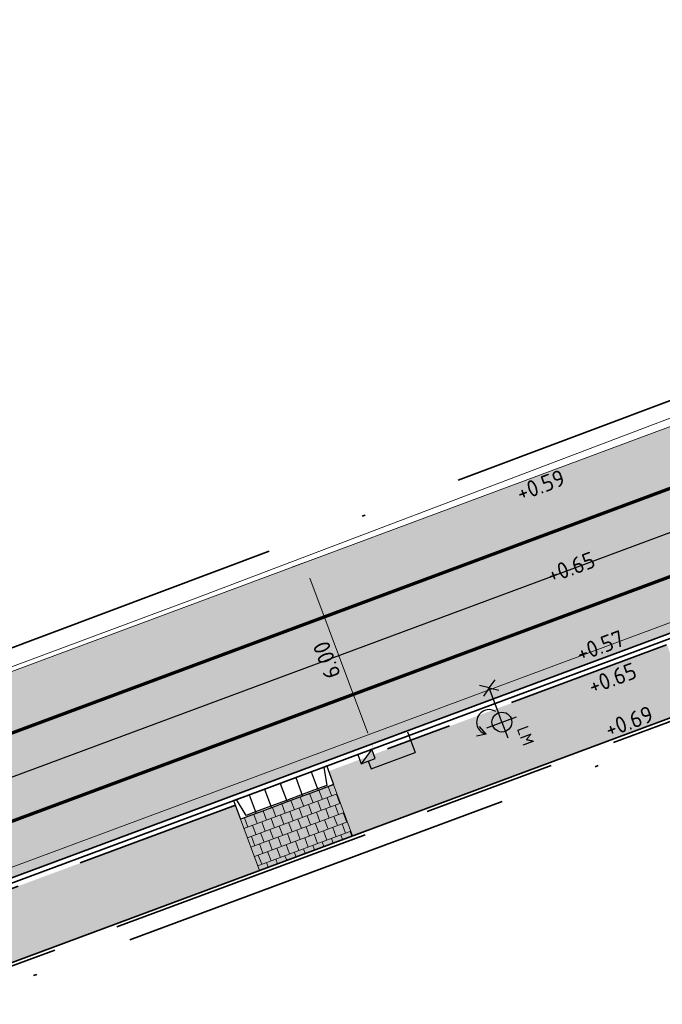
# Model space of a CAD drawing. Header units: metres. Extents: x 132493 to 134960, y 502695 to 503907.
# Tile 39 of 144: x 132864 to 132883, y 502948 to 502978. Entities that reach past the tile are written whole.
import ezdxf
from ezdxf.enums import TextEntityAlignment as Align

# ---------------------------------------------------------------- set-up
doc = ezdxf.new("R2010")
doc.units = ezdxf.units.M
for name, pattern in [('RI-HWA_KOLKAANSLUITING', [4.3, 2.5, -1.8]), ('VH-OPSLUITBAND_100X200', [16, 8, -2, 4, -2]), ('VH-TROTTOIRBAND_130-150', [15, 5, -2, 2, -2, 2, -2]), ('VW-1-1_STREEP', [2, 1, -1]), ('XX-PROJECTGRENS', [18, 12, -3, 0, -3])]:
    doc.linetypes.add(name, pattern=pattern)
doc.layers.get('Defpoints').update_dxf_attribs({"color": 3})
for name, color, linetype, lineweight, plot in [('ARC-hoev-btt-300x300x-grijs-herstraten', 183, 'Continuous', 18, False), ('ARC-hoev-btt-300x300x80-grijs-nieuw', 40, 'Continuous', 18, False), ('ARC-hoev-fietsstrook-plateau-drempel-afalt rood', 241, 'Continuous', 18, False), ('ARC-hoev-overlagen asfalt rijbaan', 13, 'Continuous', 18, False), ('ARC-hoev-overlagen rood asfalt fiets', 10, 'Continuous', 35, False)]:
    doc.layers.add(name, color=color, linetype=linetype, lineweight=lineweight, plot=plot)
for name, color, linetype, lineweight in [('B01-WE-IE-MEUBILAIR_WEGMEUBILAIR-S', 10, 'Continuous', 25), ('N-WE-IE-MEUBILAIR_WEGMEUBILAIR-S', 7, 'Continuous', 25), ('N-WE-KG-GRENS_WERKGRENS-G', 5, 'XX-PROJECTGRENS', 35), ('N-WE-RI-HWA_KOLKAANSLUITING_PVC_125-G', 160, 'RI-HWA_KOLKAANSLUITING', 25), ('N-WE-RI-KOLK-S', 150, 'Continuous', 25), ('N-WE-VH-GOOT_TEGEL-G', 170, 'Continuous', 35), ('N-WE-VH-KANTOPSLUITING_ELEMENT_INRIT-S', 2, 'Continuous', 25), ('N-WE-VH-KANTOPSLUITING_OPSLUITBAND_100X200-G', 150, 'VH-OPSLUITBAND_100X200', 35), ('N-WE-VH-KANTOPSLUITING_TROTTOIRBAND_130 150-G', 210, 'VH-TROTTOIRBAND_130-150', 35), ('N-WE-VH-KANTOPSLUITING_VOORKANTBAND-G', 7, 'Continuous', 35), ('N-WE-VH-KANTVERHARDING-G', 2, 'Continuous', 18), ('N-WE-VW-MARKERING_LANGS_STREEP_11_010-G', 7, 'VW-1-1_STREEP', 13), ('N01-WE-VH-VERHARDING_TEGEL_HALFST-A', 165, 'Continuous', 18), ('X-XX-AL-DETAIL1-M', 7, 'Continuous', 18), ('X-XX-AL-DETAIL1-T25', 7, 'Continuous', 25)]:
    doc.layers.add(name, color=color, linetype=linetype, lineweight=lineweight)
doc.styles.add('NLCS-ISO', font='NLCS-ISO.ttf')
doc.styles.add('NLCS-ISO-M200-T25', font='NLCS-ISO.ttf', dxfattribs={"height": 0.5})
doc.dimstyles.new('NLCS-M200-T25-PIJL_L2_H1', dxfattribs={"dimscale": 0.2, "dimtxt": 2.5, "dimasz": 2.5, "dimexe": 2, "dimexo": 2, "dimgap": 0.7, "dimtad": 1, "dimzin": 0, "dimdsep": 46, "dimtxsty": 'NLCS-ISO-M200-T25', "dimcen": 0, "dimdle": 2, "dimclrd": 256, "dimclre": 256, "dimclrt": 256, "dimadec": 1, "dimazin": 0, "dimtfac": 1, "dimtdec": 3, "dimtofl": 0, "dimtmove": 0, "dimatfit": 3, "dimfxl": 2, "dimfxlon": 1, "dimtfillclr": 256, "dimtolj": 1, "dimtzin": 0, "dimlwd": -1, "dimlwe": -1, "dimarcsym": 0})

# ---------------------------------------------------------------- blocks, each defined once
blk = doc.blocks.new('*D323')
at = {"layer": 'Defpoints', "color": 0, "transparency": 16777216}
for p in [(132873.5327032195, 502961.6129390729), (132872.5441541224, 502961.2452409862), (132875.1834142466, 502955.8253176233)]:
    blk.add_point(p, dxfattribs=at)
at = {"layer": 'X-XX-AL-DETAIL1-M', "transparency": 16777216}
for p, q in [((132872.9190594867, 502961.384689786), (132872.169248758, 502961.1057921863)), ((132874.4615751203, 502956.0902922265), (132872.7184651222, 502960.7766092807)), ((132874.8085088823, 502955.6858688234), (132874.2609807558, 502955.4822117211))]:
    blk.add_line(p, q, dxfattribs=at)
for points in [[(132872.640359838, 502960.7475574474), (132872.7965704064, 502960.805661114), (132872.5441541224, 502961.2452409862)], [(132874.3834698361, 502956.0612403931), (132874.5396804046, 502956.1193440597), (132874.6358861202, 502955.621660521)]]:
    blk.add_solid(points, dxfattribs=at)
at = {"layer": 'X-XX-AL-DETAIL1-M', "transparency": 16777216, "insert": (132873.224487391, 502958.2974881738), "char_height": 0.5, "attachment_point": 5, "rotation": 110.40305360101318, "style": 'NLCS-ISO-M200-T25'}
blk.add_mtext('\\A1;6.00', dxfattribs=at)
blk = doc.blocks.new('N-SVH-INRITELEMENT_180 200_160X500X500_RECHTS')
for p, q in [((0, 0), (0, 0.6)), ((0, 0.6), (0.5, 0.6)), ((0.5, 0), (0.5, 0.6)), ((0, 0.55), (0.3, 0.55)), ((0.3, 0.55), (0.405263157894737, 0)), ((0, 0), (0.5, 0))]:
    blk.add_line(p, q)
blk = doc.blocks.new('N-SVH-INRITELEMENT_180 200_160X500X500_MIDDEN')
for p, q in [((0, 0), (0, 0.6000000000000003)), ((0, 0.6000000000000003), (0.5, 0.6000000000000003)), ((0.5, 0), (0.5, 0.6000000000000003)), ((0, 0.5500000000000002), (0.5, 0.5500000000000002)), ((0, 0), (0.5, 0))]:
    blk.add_line(p, q)
blk = doc.blocks.new('N-SVH-INRITELEMENT_180 200_160X500X500_LINKS')
for p, q in [((0, 0), (0, 0.6)), ((0, 0.6), (0.5, 0.6)), ((0.5, 0), (0.5, 0.6)), ((0.09473684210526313, 0), (0.2, 0.55)), ((0.2, 0.55), (0.5, 0.55)), ((0, 0), (0.5, 0))]:
    blk.add_line(p, q)
blk = doc.blocks.new('N-SRI-KOLK_TROTTOIR-SO')
blk.add_hatch(color=256).paths.add_polyline_path([(1.125000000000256, 1.499999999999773), (-1.124999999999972, 1.499999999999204), (-1.124999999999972, 5.684341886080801e-13)])
blk.add_line((-1.124999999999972, 0), (1.124999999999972, 1.499999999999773))
at = {"flags": 128}
blk.add_lwpolyline([(-1.124999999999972, 0), (1.124999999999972, 0), (1.124999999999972, 1.499999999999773), (-1.124999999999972, 1.499999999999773)], close=True, dxfattribs=at)
blk = doc.blocks.new('N-SIE-WEG_LICHTMAST_1UITHOUDER-SO')
h = blk.add_hatch(color=256)
edge = h.paths.add_edge_path()
edge.add_arc((-0.0004327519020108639, 6.571428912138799e-05), 1.500000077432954, 0, 360)
for p, q in [((0, -2.420000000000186), (0, 2.330000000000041)), ((-5.500000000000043, 0), (-6.338789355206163, 1.24355635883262)), ((-5.500000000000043, 0), (-6.338789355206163, -1.24355635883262)), ((-5.500000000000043, 0), (-4.661210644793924, 1.24355635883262)), ((-1.499999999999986, 0), (-5.500000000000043, 0)), ((-5.500000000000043, 0), (-4.661210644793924, -1.24355635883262)), ((0, 0), (-1.494999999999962, 0)), ((0, 0), (2.515000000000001, 0))]:
    blk.add_line(p, q)
blk.add_circle((-0.0004327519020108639, 6.571428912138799e-05), 1.500000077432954)
at = {"style": 'NLCS-ISO'}
blk.add_attdef('TYPE', text='', height=1.8, dxfattribs=at).set_placement((0, 2.330000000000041), align=Align.BOTTOM_CENTER)

msp = doc.modelspace()

# ---------------------------------------------------------------- hatches: boundary and pattern name
at = {"layer": 'ARC-hoev-btt-300x300x-grijs-herstraten', "transparency": 33554585}
h = msp.add_hatch(color=256, dxfattribs=at)
h.dxf.hatch_style = 1
h.paths.add_polyline_path([(132873.3008673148, 502954.948780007), (132883.5091313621, 502958.7442189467), (132884.2253057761, 502956.7879096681), (132874.007670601, 502952.9871830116)])
h = msp.add_hatch(color=256, dxfattribs=at)
h.dxf.hatch_style = 1
h.paths.add_polyline_path([(132859.6598303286, 502949.8911663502), (132870.4809069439, 502953.9071421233), (132871.1962299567, 502951.9416493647), (132860.3963634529, 502947.9245598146)])
at = {"layer": 'ARC-hoev-btt-300x300x80-grijs-nieuw', "transparency": 33554585}
h = msp.add_hatch(color=256, dxfattribs=at)
h.dxf.hatch_style = 1
h.paths.add_polyline_path([(132870.6208239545, 502953.4880672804), (132873.4331922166, 502954.5338354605), (132874.007670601, 502952.9871830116), (132871.1970864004, 502951.9393468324)])
at = {"layer": 'ARC-hoev-fietsstrook-plateau-drempel-afalt rood', "transparency": 33554661}
h = msp.add_hatch(color=256, dxfattribs=at)
h.dxf.hatch_style = 1
h.paths.add_polyline_path([(132838.4144810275, 502942.9690128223), (132857.904008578, 502949.8814107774), (132895.6888511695, 502963.9325864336), (132895.7922772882, 502963.6509757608), (132857.9852071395, 502949.5883587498), (132838.5179128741, 502942.6873865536)])
at = {"layer": 'ARC-hoev-overlagen asfalt rijbaan', "transparency": 33554636}
h = msp.add_hatch(color=256, dxfattribs=at)
h.dxf.hatch_style = 1
h.paths.add_polyline_path([(132837.1043443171, 502946.5362788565), (132856.5855060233, 502953.442166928), (132894.3787870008, 502967.4996549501), (132895.2413116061, 502965.1511559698), (132857.4389823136, 502951.0922838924), (132837.9662763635, 502944.1893933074)])
at = {"layer": 'ARC-hoev-overlagen rood asfalt fiets', "transparency": 33554534}
h = msp.add_hatch(color=256, dxfattribs=at)
h.dxf.hatch_style = 1
h.paths.add_polyline_path([(132836.497098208, 502948.1897005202), (132855.9880726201, 502955.0870850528), (132893.7754679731, 502969.1423838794), (132894.3787870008, 502967.4996549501), (132856.5855060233, 502953.442166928), (132837.1061916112, 502946.5312490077)])
h = msp.add_hatch(color=256, dxfattribs=at)
h.dxf.hatch_style = 1
h.paths.add_polyline_path([(132837.9662763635, 502944.1893933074), (132857.4389823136, 502951.0922838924), (132895.2406713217, 502965.1528993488), (132895.6888511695, 502963.9325864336), (132857.904008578, 502949.8814107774), (132838.4162347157, 502942.9642378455)])
at = {"layer": 'N01-WE-VH-VERHARDING_TEGEL_HALFST-A', "transparency": 33554636}
h = msp.add_hatch(dxfattribs=at)
h.set_pattern_fill('AVH-TEGEL_300X300_HALFST', color=256, angle=110.3666043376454, pattern_type=2)
h.set_pattern_definition([(110.3666043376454, (132870.5979397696, 502953.4795719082), (-0.2450304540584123, 0.2290416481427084), [0.3, -0.3]), (200.3666043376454, (132870.5979397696, 502953.4795719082), (0.1044077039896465, -0.2812455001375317), [])])
h.paths.add_polyline_path([(132870.6208239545, 502953.4880672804), (132873.4332342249, 502954.5338510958), (132874.0076045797, 502952.9873607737), (132871.1962299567, 502951.9416493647)])

# ---------------------------------------------------------------- linework, layer by layer
at = {"layer": 'B01-WE-IE-MEUBILAIR_WEGMEUBILAIR-S', "flags": 128}
msp.add_lwpolyline([(132878.3354300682, 502956.7401580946, 1.185367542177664), (132878.0399477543, 502956.0575144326)], format="xyb", dxfattribs=at)
for points in [[(132878.0399477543, 502956.0575144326), (132877.838932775, 502956.2938168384)], [(132878.0399477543, 502956.0575144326), (132877.7486811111, 502956.0023801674)]]:
    msp.add_lwpolyline(points, dxfattribs=at)
at = {"layer": 'Defpoints', "flags": 128}
for points in [[(132894.3787870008, 502967.4996549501), (132893.9558129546, 502967.3423266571), (132856.5855060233, 502953.442166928), (132837.573791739, 502946.7026935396), (132837.1043443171, 502946.5362788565)], [(132895.8288568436, 502966.7053491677), (132894.3915904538, 502966.1707473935), (132857.0122441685, 502952.2672254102), (132837.9914397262, 502945.5245296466), (132835.2370643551, 502944.5481295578)], [(132895.2406713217, 502965.1528993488), (132857.4389823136, 502951.0922838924), (132838.4090877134, 502944.3463657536), (132837.9662763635, 502944.1893933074)]]:
    msp.add_lwpolyline(points, dxfattribs=at)
at = {"layer": 'N-WE-KG-GRENS_WERKGRENS-G', "flags": 128}
for points in [[(132713.8574613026, 502831.0580347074, 0.005570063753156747), (132736.3364398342, 502852.2821149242, 0.02528372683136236), (132742.3564131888, 502859.0920275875, 0.02378065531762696), (132764.8374316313, 502894.8777678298), (132764.3316825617, 502900.7720262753), (132769.1033134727, 502908.8440283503), (132770.1472463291, 502910.6100132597, -0.1999422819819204), (132792.8395207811, 502927.5846064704), (132821.6574329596, 502934.8682218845), (132821.8774908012, 502934.9238406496, -0.3826627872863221), (132824.7147034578, 502933.4345395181), (132826.4403593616, 502928.7457023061), (132836.0126593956, 502932.3790914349), (132835.1422824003, 502934.6408631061, -0.4190667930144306), (132837.1916569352, 502939.0343225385), (132839.9460323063, 502940.0107226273), (132859.0093786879, 502946.7684991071), (132896.4310291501, 502960.6877564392), (132897.8682955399, 502961.2223582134, -0.414545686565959), (132902.241647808, 502959.2173635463), (132903.1718656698, 502956.771019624), (132912.9374155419, 502960.2426878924), (132911.7843959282, 502963.3955454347, -0.4150905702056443), (132913.474181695, 502967.0613674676), (132914.7767187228, 502967.5397454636), (132938.3614250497, 502976.2016140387), (132937.6224978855, 502978.218195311), (133021.3873068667, 503008.0323382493), (133021.6649358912, 503007.2559797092), (133025.6326239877, 503008.6090530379), (133041.138442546, 503014.1171993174, -0.1103685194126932), (133061.9198871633, 503016.654221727), (133077.9674409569, 503015.0705569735), (133083.2493027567, 503014.5493125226, -0.006082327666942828), (133083.442742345, 503014.5278438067, -0.2579390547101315), (133089.7072472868, 503009.9835794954), (133098.6401080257, 503013.1295457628, -0.265135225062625), (133100.7363959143, 503020.7744244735), (133115.8269476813, 503035.8476061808, -0.1102594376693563), (133133.4898386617, 503047.0494830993), (133134.6884052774, 503047.4809715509), (133135.5872467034, 503044.9842156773), (133140.9956119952, 503046.8551439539), (133153.4352097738, 503051.2787820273), (133217.6736325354, 503075.2692786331), (133227.6286606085, 503079.1045076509), (133231.4393499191, 503077.3620802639), (133233.221242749, 503081.2590805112), (133256.6406850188, 503090.2815487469), (133275.2480078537, 503097.9132657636), (133286.8641141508, 503102.663705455), (133286.9959372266, 503102.611572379), (133301.2143453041, 503108.4141632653), (133308.6707664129, 503105.028186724), (133316.0634265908, 503108.0857307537), (133318.7108270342, 503114.6835351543), (133331.4339915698, 503120.1368624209), (133350.4881779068, 503128.3037546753), (133350.949471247, 503129.2663756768, -0.0005797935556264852), (133353.8959263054, 503130.4761869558, -0.007004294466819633), (133389.706913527, 503144.5492659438), (133398.1815961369, 503145.8738086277), (133401.0319163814, 503146.3192967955), (133400.8006422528, 503151.1583812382, -0.0522661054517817), (133447.2343836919, 503162.6708405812), (133447.9712047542, 503161.9662686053), (133449.108795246, 503158.5337313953), (133471.022142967, 503165.2937241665, 0.09025762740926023), (133473.9172051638, 503167.2191786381, 0.00453534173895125), (133476.4858831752, 503167.8750114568), (133478.7565008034, 503166.4598963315, 0.01475269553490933), (133490.5712790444, 503170.4471541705)], [(132708.726317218, 502847.7705982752), (132708.7889737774, 502849.3249708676), (132723.0757401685, 502862.504571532, 0.07308262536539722), (132734.9296173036, 502877.1697995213), (132757.8275011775, 502915.9053533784), (132758.6960745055, 502915.4095598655), (132759.1679985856, 502916.2078974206), (132760.3906122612, 502915.428677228), (132762.0341197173, 502915.8510020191, -0.02648883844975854), (132766.1507159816, 502921.6317261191), (132767.8034618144, 502923.534666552, -0.1483820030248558), (132790.4768695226, 502936.940914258), (132818.0074301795, 502943.8991565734), (132826.6721795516, 502946.2000181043), (132835.264211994, 502948.5399119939), (132853.030991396, 502954.7204042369), (132855.5430462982, 502955.5943731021), (132893.6670651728, 502969.9346445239), (132910.8290254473, 502976.3377393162), (132910.5933421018, 502976.9694320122), (132951.5685618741, 502992.095440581), (132985.7215004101, 503004.1337105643), (133023.3796153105, 503017.6374153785), (133037.161335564, 503022.778453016), (133036.8284805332, 503023.8357818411), (133048.3715800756, 503027.8953449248), (133048.7193525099, 503026.8650944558), (133128.2114173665, 503054.4031933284)]]:
    msp.add_lwpolyline(points, format="xyb", dxfattribs=at)
at = {"layer": 'N-WE-RI-HWA_KOLKAANSLUITING_PVC_125-G', "elevation": 0.634114, "flags": 128}
msp.add_lwpolyline([(132875.6690138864, 502956.1304313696), (132875.9011823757, 502955.5053184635)], dxfattribs=at)
at = {"layer": 'N-WE-RI-HWA_KOLKAANSLUITING_PVC_125-G', "flags": 128}
for points in [[(132874.5632939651, 502955.0084233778), (132875.9011823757, 502955.5053184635)], [(132874.4762527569, 502955.2427815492), (132874.5632939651, 502955.0084233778)]]:
    msp.add_lwpolyline(points, dxfattribs=at)
at = {"layer": 'N-WE-VH-GOOT_TEGEL-G', "flags": 128}
msp.add_lwpolyline([(132895.7922772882, 502963.6509757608), (132857.9852071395, 502949.5883587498), (132838.9436771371, 502942.8383159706), (132838.5179128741, 502942.6873865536)], dxfattribs=at)
at = {"layer": 'N-WE-VH-KANTOPSLUITING_OPSLUITBAND_100X200-G', "flags": 128}
msp.add_lwpolyline([(132903.0583654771, 502958.4525959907), (132902.7104768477, 502959.3911430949, 0.414545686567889), (132897.6939845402, 502961.6909899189), (132896.2567181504, 502961.1563881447), (132858.8386834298, 502947.2384757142), (132839.7789731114, 502940.4819881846), (132837.0245977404, 502939.5055880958, 0.4190667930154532), (132834.6738445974, 502934.466031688), (132834.9503002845, 502933.725305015)], format="xyb", dxfattribs=at)
at = {"layer": 'N-WE-VH-KANTOPSLUITING_TROTTOIRBAND_130 150-G', "flags": 128}
for points in [[(132883.4935267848, 502958.7562845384), (132873.276121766, 502954.9558458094)], [(132870.4642124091, 502953.9099355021), (132859.6598303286, 502949.8911663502)]]:
    msp.add_lwpolyline(points, dxfattribs=at)
at = {"layer": 'N-WE-VH-KANTOPSLUITING_VOORKANTBAND-G', "flags": 128}
for points in [[(132896.8281253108, 502963.8762266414), (132895.4374564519, 502963.3589571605), (132858.0364157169, 502949.4473657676), (132838.9937948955, 502942.6969363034), (132837.581288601, 502942.1962161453)], [(132897.6591223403, 502961.78471626), (132896.2218559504, 502961.2501144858), (132858.8045443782, 502947.3324710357), (132839.7455612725, 502940.576241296), (132836.9911859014, 502939.5998412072)]]:
    msp.add_lwpolyline(points, dxfattribs=at)
at = {"layer": 'N-WE-VH-KANTVERHARDING-G'}
for p, q in [((132893.6790428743, 502969.4049320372), (132882.4838209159, 502965.192786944)), ((132882.4838209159, 502965.192786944), (132869.2191866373, 502960.1513188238)), ((132869.2191866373, 502960.1513188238), (132855.7132369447, 502955.1241879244))]:
    msp.add_line(p, q, dxfattribs=at)
at = {"layer": 'N-WE-VH-KANTVERHARDING-G', "flags": 128}
msp.add_lwpolyline([(132893.775467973, 502969.1423838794), (132893.3457244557, 502968.9825376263), (132855.9880726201, 502955.0870850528), (132837.5024491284, 502948.5341058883, -0.003064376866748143), (132836.9235563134, 502948.3328789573, -0.003064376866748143)], format="xyb", dxfattribs=at)
for points in [[(132895.6888511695, 502963.9325864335), (132857.8827899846, 502949.870344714), (132838.8434416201, 502943.1210753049), (132838.4144810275, 502942.9690128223)], [(132873.4332342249, 502954.5338510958), (132874.007670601, 502952.9871830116)], [(132870.6210036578, 502953.4881339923), (132871.1962299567, 502951.9416493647)]]:
    msp.add_lwpolyline(points, dxfattribs=at)
at = {"layer": 'N-WE-VW-MARKERING_LANGS_STREEP_11_010-G', "ltscale": 4, "const_width": 0.1, "flags": 128}
for points in [[(132894.3787870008, 502967.4996549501), (132893.9558129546, 502967.3423266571), (132856.5855060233, 502953.442166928), (132837.573791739, 502946.7026935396), (132837.1043443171, 502946.5362788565)], [(132895.2406713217, 502965.1528993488), (132857.4389823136, 502951.0922838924), (132838.4090877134, 502944.3463657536), (132837.9662763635, 502944.1893933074)]]:
    msp.add_lwpolyline(points, dxfattribs=at)

# ---------------------------------------------------------------- block references
at = {"layer": 'N-WE-IE-MEUBILAIR_WEGMEUBILAIR-S'}
ref = msp.add_blockref('N-SIE-WEG_LICHTMAST_1UITHOUDER-SO', (132878.5173383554, 502956.4244832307), dxfattribs=dict(at, xscale=0.2000000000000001, yscale=0.2000000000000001, zscale=0.2000000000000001, rotation=290.4030535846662))
ref.add_attrib('TYPE', 'LM', dxfattribs={"layer": '0', "height": 0.3600000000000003, "rotation": 290.4030535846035, "style": 'NLCS-ISO'}).set_placement((132878.9630542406, 502955.9119459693), align=Align.BOTTOM_CENTER)
at = {"layer": 'N-WE-RI-KOLK-S', "xscale": 0.1999999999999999, "yscale": 0.1999999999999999, "zscale": 0.1999999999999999, "rotation": 200.3844804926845}
msp.add_blockref('N-SRI-KOLK_TROTTOIR-SO', (132874.37175731, 502955.5239944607), dxfattribs=at)
at = {"layer": 'N-WE-VH-KANTOPSLUITING_ELEMENT_INRIT-S'}
for name, p, rotation in [('N-SVH-INRITELEMENT_180 200_160X500X500_LINKS', (132873.2239012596, 502955.0961496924), 200.4150517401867), ('N-SVH-INRITELEMENT_180 200_160X500X500_MIDDEN', (132872.2869785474, 502954.7466096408), 200.366604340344), ('N-SVH-INRITELEMENT_180 200_160X500X500_MIDDEN', (132872.7557210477, 502954.9206224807), 200.366604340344), ('N-SVH-INRITELEMENT_180 200_160X500X500_MIDDEN', (132871.349493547, 502954.3985839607), 200.366604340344), ('N-SVH-INRITELEMENT_180 200_160X500X500_MIDDEN', (132871.8182360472, 502954.5725968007), 200.366604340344), ('N-SVH-INRITELEMENT_180 200_160X500X500_RECHTS', (132870.8807510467, 502954.2245711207), 200.366604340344)]:
    msp.add_blockref(name, p, dxfattribs=dict(at, rotation=rotation))

# ---------------------------------------------------------------- texts
at = {"layer": 'X-XX-AL-DETAIL1-T25', "char_height": 0.4999999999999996, "attachment_point": 1, "rotation": 20.403053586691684, "style": 'NLCS-ISO-M200-T25'}
for s, insert in [('+0.59', (132878.9003778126, 502963.5568525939)), ('+0.65', (132879.8176275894, 502961.0775907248)), ('+0.57', (132880.7052354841, 502958.7077668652)), ('+0.65', (132881.0706868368, 502957.7252580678)), ('+0.69', (132881.5695983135, 502956.4164146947))]:
    msp.add_mtext_dynamic_manual_height_columns(s, width=2.253737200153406, gutter_width=2.499999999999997, heights=[0], dxfattribs=dict(at, insert=insert))

# ---------------------------------------------------------------- dimensions: what is measured, and where the dimension line sits
at = {"layer": 'X-XX-AL-DETAIL1-M'}
dim = msp.add_linear_dim(base=(132872.5441541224, 502961.2452409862), p1=(132875.1834142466, 502955.8253176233), p2=(132873.5327032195, 502961.6129390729), angle=110.4030536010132, dimstyle='NLCS-M200-T25-PIJL_L2_H1', dxfattribs=at)
dim.commit()
dim.dimension.update_dxf_attribs({"geometry": '*D323', "text_midpoint": (132873.224487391, 502958.2974881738)})

doc.saveas('drawing.dxf')
